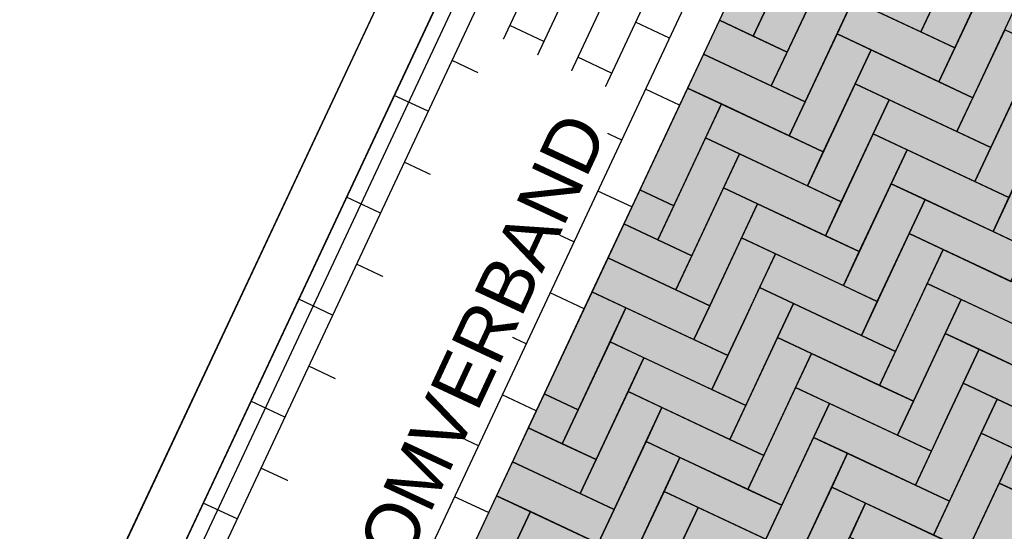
# Model space of a CAD drawing. Header units: metres. Extents: x 252743 to 254903, y 592696 to 593766.
# Tile 184 of 256: x 254465.881 to 254467.719, y 593462.48 to 593463.434. Entities that reach past the tile are written whole.
import ezdxf
from ezdxf import colors
from ezdxf.entities.mleader import LeaderData, LeaderLine
from ezdxf.math import Vec2, Vec3

# ---------------------------------------------------------------- set-up
doc = ezdxf.new("R2010")
doc.units = ezdxf.units.M
for name, color, linetype in [('B-WB-PROFIEL-TEKST 50', 8, 'Continuous'), ('N-WB-AANDUIDING PROFIEL', 4, 'Continuous'), ('N-WB-PROFIEL-ARC', 8, 'Continuous'), ('N-WB-PROFIEL-LIJN', 3, 'Continuous'), ('N-WB-PROFIEL-MAATVOERING', 7, 'Continuous'), ('N-WB-PROFIEL-TEKST 50', 7, 'Continuous')]:
    doc.layers.add(name, color=color, linetype=linetype)
doc.layers.add('N-WB-PROFIEL-HULP', color=6, linetype='Continuous', plot=False)
doc.styles.add('B_STANDAARD HOLLEMA', font='txt.shx', dxfattribs={"width": 0.8, "height": 1.8})
doc.styles.add('N_STANDARD 50', font='arial.ttf', dxfattribs={"height": 0.1})
doc.dimstyles.new('N_DIMENSION 50', dxfattribs={"dimtxt": 0.1, "dimasz": 0.1, "dimexe": 0.03125, "dimexo": 0.03125, "dimgap": 0.0625, "dimtad": 1, "dimzin": 3, "dimdsep": 46, "dimtxsty": 'N_STANDARD 50', "dimcen": 0, "dimazin": 3, "dimtfac": 1, "dimtix": 1, "dimtmove": 2, "dimatfit": 3, "dimfxl": 0.03125, "dimfxlon": 1, "dimtfill": 1, "dimtolj": 1, "dimtzin": 0, "dimarcsym": 0})
pattern_1 = [(64.86870962, (638453.279735, 180704.23473), (-0.0275030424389, 0.0348203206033), [0, -0.0396875])]

# ---------------------------------------------------------------- blocks, each defined once
blk = doc.blocks.new('*D123')
at = {"layer": 'Defpoints', "color": 0, "transparency": 16777216}
for p in [(254468.7912, 593463.994), (254466.681, 593459.4956), (254466.703, 593459.4852)]:
    blk.add_point(p, dxfattribs=at)
at = {"layer": 'N-WB-PROFIEL-MAATVOERING', "color": 0, "lineweight": -2, "transparency": 16777216}
for p, q in [((254468.8132, 593463.9836), (254468.8415, 593463.9704)), ((254468.7707, 593463.8931), (254466.7455, 593459.5758)), ((254466.703, 593459.4852), (254466.7313, 593459.472))]:
    blk.add_line(p, q, dxfattribs=at)
at = {"layer": 'N-WB-PROFIEL-MAATVOERING', "color": 0, "transparency": 16777216}
for points in [[(254468.7556, 593463.9002), (254468.7858, 593463.886), (254468.8132, 593463.9836)], [(254466.7304, 593459.5829), (254466.7605, 593459.5687), (254466.703, 593459.4852)]]:
    blk.add_solid(points, dxfattribs=at)
at = {"layer": 'N-WB-PROFIEL-MAATVOERING', "color": 0, "transparency": 16777216, "insert": (254467.6553, 593461.7827), "char_height": 0.1, "attachment_point": 5, "rotation": 64.8687, "style": 'N_STANDARD 50', "bg_fill": 3, "box_fill_scale": 1.1, "bg_fill_color": 256, "bg_fill_true_color": 13158600, "bg_fill_transparency": 0}
blk.add_mtext('\\A1;4.97', dxfattribs=at)

msp = doc.modelspace()

# ---------------------------------------------------------------- hatches: boundary and pattern name
at = {"layer": 'N-WB-PROFIEL-ARC'}
h = msp.add_hatch(dxfattribs=at)
h.set_pattern_fill('AR-B88', color=256, scale=0.0015, angle=154.8687)
h.set_pattern_definition([(154.86870962, (44577.52057, 71029.4347), (-0.12944670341, -0.27594671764), []), (244.86870962, (44577.52057, 71029.4347), (0.008526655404, -0.340670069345), [0.3048, -0.3048])])
edge = h.paths.add_edge_path()
edge.add_line((254464.2357, 593461.2898), (254466.0412, 593465.1562))
edge.add_line((254466.0412, 593465.1562), (254467.2019, 593464.619))
edge.add_line((254467.2019, 593464.619), (254467.7115, 593465.7055))
edge.add_line((254467.7115, 593465.7055), (254467.0233, 593466.024))
edge.add_arc((254467.1305, 593462.7731), 3.2527, 91.8888, 207.1293)
h = msp.add_hatch(dxfattribs=at)
h.set_pattern_fill('DOTS', color=1, scale=0.025, angle=64.8687, style=0)
h.set_pattern_definition(pattern_1)
h.paths.add_polyline_path([(254465.5816, 593460.0113), (254467.6924, 593464.5108), (254468.643, 593464.0649), (254466.5322, 593459.5654)])
h = msp.add_hatch(dxfattribs=at)
h.set_pattern_fill('DOTS', color=1, scale=0.025, angle=64.8687, style=0)
h.set_pattern_definition(pattern_1)
edge = h.paths.add_edge_path()
edge.add_line((254466.494, 593459.5833), (254465.5816, 593460.0113))
edge.add_line((254465.5816, 593460.0113), (254467.6924, 593464.5108))
edge.add_line((254467.6924, 593464.5108), (254468.643, 593464.0649))
edge.add_line((254468.643, 593464.0649), (254466.5368, 593459.575))

# ---------------------------------------------------------------- linework, layer by layer
at = {"layer": 'N-WB-AANDUIDING PROFIEL', "lineweight": -3}
msp.add_circle((254467.1305, 593462.7731), 3.2527, dxfattribs=at)
msp.add_circle((254467.1305, 593462.7731), 3.2527, dxfattribs=at)
at = {"layer": 'N-WB-PROFIEL-ARC'}
for p, q in [((254467, 593464.0238), (254465.7514, 593461.3621)), ((254467, 593464.0238), (254465.7514, 593461.3621)), ((254467.0633, 593463.994), (254465.8147, 593461.3323)), ((254467.0633, 593463.994), (254465.8147, 593461.3323)), ((254467.1267, 593463.9643), (254465.8781, 593461.3026)), ((254467.1267, 593463.9643), (254465.8781, 593461.3026)), ((254467.1901, 593463.9346), (254465.9415, 593461.2729)), ((254467.1901, 593463.9346), (254465.9415, 593461.2729)), ((254467.2535, 593463.9048), (254466.0049, 593461.2431)), ((254467.2535, 593463.9048), (254466.0049, 593461.2431)), ((254467.3168, 593463.8751), (254466.0682, 593461.2134)), ((254467.3168, 593463.8751), (254466.0682, 593461.2134)), ((254467.0939, 593463.3998), (254467.0305, 593463.4295)), ((254467.0939, 593463.3998), (254467.0305, 593463.4295)), ((254466.8591, 593463.3939), (254466.7958, 593463.4237)), ((254466.8591, 593463.3939), (254466.7958, 593463.4237)), ((254466.7512, 593463.3286), (254466.6878, 593463.3583)), ((254466.7512, 593463.3286), (254466.6878, 593463.3583)), ((254466.9859, 593463.3345), (254466.9225, 593463.3642)), ((254466.9859, 593463.3345), (254466.9225, 593463.3642)), ((254466.8779, 593463.2691), (254466.8146, 593463.2989)), ((254466.8779, 593463.2691), (254466.8146, 593463.2989)), ((254467.1126, 593463.275), (254467.0493, 593463.3047)), ((254467.1126, 593463.275), (254467.0493, 593463.3047)), ((254466.6432, 593463.2633), (254466.5798, 593463.293)), ((254466.6432, 593463.2633), (254466.5798, 593463.293)), ((254466.77, 593463.2038), (254466.7066, 593463.2335)), ((254466.77, 593463.2038), (254466.7066, 593463.2335)), ((254467.0047, 593463.2097), (254466.9413, 593463.2394)), ((254467.0047, 593463.2097), (254466.9413, 593463.2394)), ((254466.662, 593463.1385), (254466.5986, 593463.1682)), ((254466.662, 593463.1385), (254466.5986, 593463.1682)), ((254466.8967, 593463.1444), (254466.8333, 593463.1741)), ((254466.8967, 593463.1444), (254466.8333, 593463.1741)), ((254467.0235, 593463.0849), (254466.9601, 593463.1146)), ((254467.0235, 593463.0849), (254466.9601, 593463.1146)), ((254466.554, 593463.0731), (254466.4907, 593463.1029)), ((254466.554, 593463.0731), (254466.4907, 593463.1029)), ((254466.7887, 593463.079), (254466.7254, 593463.1088)), ((254466.7887, 593463.079), (254466.7254, 593463.1088)), ((254466.6808, 593463.0137), (254466.6174, 593463.0434)), ((254466.6808, 593463.0137), (254466.6174, 593463.0434)), ((254466.9155, 593463.0196), (254466.8521, 593463.0493)), ((254466.9155, 593463.0196), (254466.8521, 593463.0493)), ((254466.5728, 593462.9484), (254466.5094, 593462.9781)), ((254466.5728, 593462.9484), (254466.5094, 593462.9781)), ((254466.8075, 593462.9542), (254466.7442, 593462.984)), ((254466.8075, 593462.9542), (254466.7442, 593462.984)), ((254466.4648, 593462.883), (254466.4015, 593462.9128)), ((254466.4648, 593462.883), (254466.4015, 593462.9128)), ((254466.6996, 593462.8889), (254466.6362, 593462.9186)), ((254466.6996, 593462.8889), (254466.6362, 593462.9186)), ((254466.9343, 593462.8948), (254466.8709, 593462.9245)), ((254466.9343, 593462.8948), (254466.8709, 593462.9245)), ((254466.8263, 593462.8294), (254466.7629, 593462.8592)), ((254466.8263, 593462.8294), (254466.7629, 593462.8592)), ((254466.5916, 593462.8236), (254466.5282, 593462.8533)), ((254466.5916, 593462.8236), (254466.5282, 593462.8533)), ((254466.4836, 593462.7582), (254466.4203, 593462.788)), ((254466.4836, 593462.7582), (254466.4203, 593462.788)), ((254466.7183, 593462.7641), (254466.655, 593462.7938)), ((254466.7183, 593462.7641), (254466.655, 593462.7938)), ((254466.6104, 593462.6988), (254466.547, 593462.7285)), ((254466.6104, 593462.6988), (254466.547, 593462.7285)), ((254466.8451, 593462.7047), (254466.7817, 593462.7344)), ((254466.8451, 593462.7047), (254466.7817, 593462.7344)), ((254466.3757, 593462.6929), (254466.3123, 593462.7226)), ((254466.3757, 593462.6929), (254466.3123, 593462.7226)), ((254466.5024, 593462.6335), (254466.439, 593462.6632)), ((254466.5024, 593462.6335), (254466.439, 593462.6632)), ((254466.7371, 593462.6393), (254466.6737, 593462.6691)), ((254466.7371, 593462.6393), (254466.6737, 593462.6691)), ((254466.6292, 593462.574), (254466.5658, 593462.6037)), ((254466.6292, 593462.574), (254466.5658, 593462.6037)), ((254466.3944, 593462.5681), (254466.3311, 593462.5978)), ((254466.3944, 593462.5681), (254466.3311, 593462.5978)), ((254466.7559, 593462.5145), (254466.6925, 593462.5443)), ((254466.7559, 593462.5145), (254466.6925, 593462.5443)), ((254466.2865, 593462.5028), (254466.2231, 593462.5325)), ((254466.2865, 593462.5028), (254466.2231, 593462.5325)), ((254466.5212, 593462.5087), (254466.4578, 593462.5384)), ((254466.5212, 593462.5087), (254466.4578, 593462.5384))]:
    msp.add_line(p, q, dxfattribs=at)
msp.add_lwpolyline([(254465.0519, 593460.2712), (254467.0687, 593464.5705), (254466.0897, 593465.0236), (254464.2947, 593461.1799)], dxfattribs=at)
at = {"layer": 'N-WB-PROFIEL-ARC', "flags": 128}
for points in [[(254467.3395, 593463.5938), (254467.2503, 593463.4037), (254467.3137, 593463.374), (254467.4029, 593463.5641)], [(254467.3395, 593463.5938), (254467.2503, 593463.4037), (254467.3137, 593463.374), (254467.4029, 593463.5641)], [(254467.6525, 593463.6017), (254467.5633, 593463.4116), (254467.6267, 593463.3818), (254467.7158, 593463.572)], [(254467.593, 593463.4749), (254467.4029, 593463.5641), (254467.3732, 593463.5007), (254467.5633, 593463.4116)], [(254467.593, 593463.4749), (254467.4029, 593463.5641), (254467.3732, 593463.5007), (254467.5633, 593463.4116)], [(254467.3732, 593463.5007), (254467.284, 593463.3106), (254467.3474, 593463.2809), (254467.4365, 593463.471)], [(254467.3732, 593463.5007), (254467.284, 593463.3106), (254467.3474, 593463.2809), (254467.4365, 593463.471)], [(254467.6861, 593463.5086), (254467.5969, 593463.3185), (254467.6603, 593463.2887), (254467.7495, 593463.4788)], [(254467.2801, 593463.4671), (254467.2167, 593463.4968), (254467.187, 593463.4335), (254467.2503, 593463.4037)], [(254467.2801, 593463.4671), (254467.2167, 593463.4968), (254467.187, 593463.4335), (254467.2503, 593463.4037)], [(254467.6267, 593463.3818), (254467.4365, 593463.471), (254467.4068, 593463.4076), (254467.5969, 593463.3185)], [(254467.3137, 593463.374), (254467.187, 593463.4335), (254467.1572, 593463.3701), (254467.284, 593463.3106)], [(254467.3137, 593463.374), (254467.187, 593463.4335), (254467.1572, 593463.3701), (254467.284, 593463.3106)], [(254467.4068, 593463.4076), (254467.3176, 593463.2175), (254467.381, 593463.1878), (254467.4702, 593463.3779)], [(254467.4068, 593463.4076), (254467.3176, 593463.2175), (254467.381, 593463.1878), (254467.4702, 593463.3779)], [(254467.7198, 593463.4155), (254467.6306, 593463.2254), (254467.694, 593463.1956), (254467.7831, 593463.3857)], [(254467.6603, 593463.2887), (254467.4702, 593463.3779), (254467.4405, 593463.3145), (254467.6306, 593463.2254)], [(254467.6603, 593463.2887), (254467.4702, 593463.3779), (254467.4405, 593463.3145), (254467.6306, 593463.2254)], [(254467.3474, 593463.2809), (254467.1572, 593463.3701), (254467.1275, 593463.3067), (254467.3176, 593463.2175)], [(254467.3474, 593463.2809), (254467.1572, 593463.3701), (254467.1275, 593463.3067), (254467.3176, 593463.2175)], [(254467.7534, 593463.3224), (254467.6642, 593463.1323), (254467.7276, 593463.1025), (254467.8168, 593463.2926)], [(254467.1275, 593463.3067), (254467.0383, 593463.1166), (254467.1017, 593463.0869), (254467.1909, 593463.277)], [(254467.1275, 593463.3067), (254467.0383, 593463.1166), (254467.1017, 593463.0869), (254467.1909, 593463.277)], [(254467.4405, 593463.3145), (254467.3513, 593463.1244), (254467.4146, 593463.0947), (254467.5038, 593463.2848)], [(254467.4405, 593463.3145), (254467.3513, 593463.1244), (254467.4146, 593463.0947), (254467.5038, 593463.2848)], [(254467.694, 593463.1956), (254467.5038, 593463.2848), (254467.4741, 593463.2214), (254467.6642, 593463.1323)], [(254467.694, 593463.1956), (254467.5038, 593463.2848), (254467.4741, 593463.2214), (254467.6642, 593463.1323)], [(254467.381, 593463.1878), (254467.1909, 593463.277), (254467.1612, 593463.2136), (254467.3513, 593463.1244)], [(254467.381, 593463.1878), (254467.1909, 593463.277), (254467.1612, 593463.2136), (254467.3513, 593463.1244)], [(254467.7871, 593463.2293), (254467.6979, 593463.0391), (254467.7612, 593463.0094), (254467.8504, 593463.1995)], [(254467.1612, 593463.2136), (254467.072, 593463.0235), (254467.1353, 593462.9938), (254467.2245, 593463.1839)], [(254467.1612, 593463.2136), (254467.072, 593463.0235), (254467.1353, 593462.9938), (254467.2245, 593463.1839)], [(254467.4741, 593463.2214), (254467.3849, 593463.0313), (254467.4483, 593463.0016), (254467.5375, 593463.1917)], [(254467.4741, 593463.2214), (254467.3849, 593463.0313), (254467.4483, 593463.0016), (254467.5375, 593463.1917)], [(254467.7276, 593463.1025), (254467.5375, 593463.1917), (254467.5077, 593463.1283), (254467.6979, 593463.0391)], [(254467.7276, 593463.1025), (254467.5375, 593463.1917), (254467.5077, 593463.1283), (254467.6979, 593463.0391)], [(254467.4146, 593463.0947), (254467.2245, 593463.1839), (254467.1948, 593463.1205), (254467.3849, 593463.0313)], [(254467.4146, 593463.0947), (254467.2245, 593463.1839), (254467.1948, 593463.1205), (254467.3849, 593463.0313)], [(254467.1017, 593463.0869), (254467.0383, 593463.1166), (254467.0086, 593463.0532), (254467.072, 593463.0235)], [(254467.1017, 593463.0869), (254467.0383, 593463.1166), (254467.0086, 593463.0532), (254467.072, 593463.0235)], [(254467.1948, 593463.1205), (254467.1056, 593462.9304), (254467.169, 593462.9007), (254467.2582, 593463.0908)], [(254467.1948, 593463.1205), (254467.1056, 593462.9304), (254467.169, 593462.9007), (254467.2582, 593463.0908)], [(254467.5077, 593463.1283), (254467.4186, 593462.9382), (254467.4819, 593462.9085), (254467.5711, 593463.0986)], [(254467.5077, 593463.1283), (254467.4186, 593462.9382), (254467.4819, 593462.9085), (254467.5711, 593463.0986)], [(254467.7612, 593463.0094), (254467.5711, 593463.0986), (254467.5414, 593463.0352), (254467.7315, 593462.946)], [(254467.7612, 593463.0094), (254467.5711, 593463.0986), (254467.5414, 593463.0352), (254467.7315, 593462.946)], [(254467.4483, 593463.0016), (254467.2582, 593463.0908), (254467.2284, 593463.0274), (254467.4186, 593462.9382)], [(254467.1353, 593462.9938), (254467.0086, 593463.0532), (254466.9789, 593462.9898), (254467.1056, 593462.9304)], [(254467.1353, 593462.9938), (254467.0086, 593463.0532), (254466.9789, 593462.9898), (254467.1056, 593462.9304)], [(254467.5414, 593463.0352), (254467.4522, 593462.8451), (254467.5156, 593462.8154), (254467.6048, 593463.0055)], [(254467.5414, 593463.0352), (254467.4522, 593462.8451), (254467.5156, 593462.8154), (254467.6048, 593463.0055)], [(254467.7949, 593462.9163), (254467.6048, 593463.0055), (254467.575, 593462.9421), (254467.7652, 593462.8529)], [(254467.7949, 593462.9163), (254467.6048, 593463.0055), (254467.575, 593462.9421), (254467.7652, 593462.8529)], [(254467.169, 593462.9007), (254466.9789, 593462.9898), (254466.9491, 593462.9265), (254467.1393, 593462.8373)], [(254467.169, 593462.9007), (254466.9789, 593462.9898), (254466.9491, 593462.9265), (254467.1393, 593462.8373)], [(254467.4819, 593462.9085), (254467.2918, 593462.9977), (254467.2621, 593462.9343), (254467.4522, 593462.8451)], [(254467.575, 593462.9421), (254467.4859, 593462.752), (254467.5492, 593462.7223), (254467.6384, 593462.9124)], [(254467.575, 593462.9421), (254467.4859, 593462.752), (254467.5492, 593462.7223), (254467.6384, 593462.9124)], [(254466.9491, 593462.9265), (254466.86, 593462.7363), (254466.9233, 593462.7066), (254467.0125, 593462.8967)], [(254466.9491, 593462.9265), (254466.86, 593462.7363), (254466.9233, 593462.7066), (254467.0125, 593462.8967)], [(254467.8285, 593462.8232), (254467.6384, 593462.9124), (254467.6087, 593462.849), (254467.7988, 593462.7598)], [(254467.8285, 593462.8232), (254467.6384, 593462.9124), (254467.6087, 593462.849), (254467.7988, 593462.7598)], [(254467.2026, 593462.8076), (254467.0125, 593462.8967), (254466.9828, 593462.8334), (254467.1729, 593462.7442)], [(254467.2026, 593462.8076), (254467.0125, 593462.8967), (254466.9828, 593462.8334), (254467.1729, 593462.7442)], [(254467.5156, 593462.8154), (254467.3255, 593462.9046), (254467.2957, 593462.8412), (254467.4859, 593462.752)], [(254467.2957, 593462.8412), (254467.2065, 593462.6511), (254467.2699, 593462.6213), (254467.3591, 593462.8115)], [(254466.9828, 593462.8334), (254466.8936, 593462.6432), (254466.957, 593462.6135), (254467.0462, 593462.8036)], [(254466.9828, 593462.8334), (254466.8936, 593462.6432), (254466.957, 593462.6135), (254467.0462, 593462.8036)], [(254467.8622, 593462.7301), (254467.6721, 593462.8193), (254467.6423, 593462.7559), (254467.8325, 593462.6667)], [(254467.8622, 593462.7301), (254467.6721, 593462.8193), (254467.6423, 593462.7559), (254467.8325, 593462.6667)], [(254467.2363, 593462.7144), (254467.0462, 593462.8036), (254467.0164, 593462.7403), (254467.2065, 593462.6511)], [(254467.2363, 593462.7144), (254467.0462, 593462.8036), (254467.0164, 593462.7403), (254467.2065, 593462.6511)], [(254467.5492, 593462.7223), (254467.3591, 593462.8115), (254467.3294, 593462.7481), (254467.5195, 593462.6589)], [(254467.5492, 593462.7223), (254467.3591, 593462.8115), (254467.3294, 593462.7481), (254467.5195, 593462.6589)], [(254467.3294, 593462.7481), (254467.2402, 593462.558), (254467.3036, 593462.5282), (254467.3928, 593462.7184)], [(254467.3294, 593462.7481), (254467.2402, 593462.558), (254467.3036, 593462.5282), (254467.3928, 593462.7184)], [(254466.9233, 593462.7066), (254466.86, 593462.7363), (254466.8302, 593462.673), (254466.8936, 593462.6432)], [(254466.9233, 593462.7066), (254466.86, 593462.7363), (254466.8302, 593462.673), (254466.8936, 593462.6432)], [(254467.0164, 593462.7403), (254466.9272, 593462.5501), (254466.9906, 593462.5204), (254467.0798, 593462.7105)], [(254467.0164, 593462.7403), (254466.9272, 593462.5501), (254466.9906, 593462.5204), (254467.0798, 593462.7105)], [(254467.2699, 593462.6213), (254467.0798, 593462.7105), (254467.0501, 593462.6472), (254467.2402, 593462.558)], [(254467.2699, 593462.6213), (254467.0798, 593462.7105), (254467.0501, 593462.6472), (254467.2402, 593462.558)], [(254467.5829, 593462.6292), (254467.3928, 593462.7184), (254467.363, 593462.655), (254467.5531, 593462.5658)], [(254467.8958, 593462.637), (254467.7057, 593462.7262), (254467.676, 593462.6628), (254467.8661, 593462.5736)], [(254467.8958, 593462.637), (254467.7057, 593462.7262), (254467.676, 593462.6628), (254467.8661, 593462.5736)], [(254466.957, 593462.6135), (254466.8302, 593462.673), (254466.8005, 593462.6096), (254466.9272, 593462.5501)], [(254466.957, 593462.6135), (254466.8302, 593462.673), (254466.8005, 593462.6096), (254466.9272, 593462.5501)], [(254467.363, 593462.655), (254467.2738, 593462.4649), (254467.3372, 593462.4351), (254467.4264, 593462.6253)], [(254467.676, 593462.6628), (254467.5868, 593462.4727), (254467.6502, 593462.443), (254467.7393, 593462.6331)], [(254467.676, 593462.6628), (254467.5868, 593462.4727), (254467.6502, 593462.443), (254467.7393, 593462.6331)], [(254467.0501, 593462.6472), (254466.9609, 593462.457), (254467.0243, 593462.4273), (254467.1134, 593462.6174)], [(254467.0501, 593462.6472), (254466.9609, 593462.457), (254467.0243, 593462.4273), (254467.1134, 593462.6174)], [(254467.3036, 593462.5282), (254467.1134, 593462.6174), (254467.0837, 593462.5541), (254467.2738, 593462.4649)], [(254467.3036, 593462.5282), (254467.1134, 593462.6174), (254467.0837, 593462.5541), (254467.2738, 593462.4649)], [(254467.6165, 593462.5361), (254467.4264, 593462.6253), (254467.3967, 593462.5619), (254467.5868, 593462.4727)], [(254467.9295, 593462.5439), (254467.7393, 593462.6331), (254467.7096, 593462.5697), (254467.8997, 593462.4805)], [(254467.9295, 593462.5439), (254467.7393, 593462.6331), (254467.7096, 593462.5697), (254467.8997, 593462.4805)], [(254466.9906, 593462.5204), (254466.8005, 593462.6096), (254466.7708, 593462.5462), (254466.9609, 593462.457)], [(254466.9906, 593462.5204), (254466.8005, 593462.6096), (254466.7708, 593462.5462), (254466.9609, 593462.457)], [(254467.3967, 593462.5619), (254467.3075, 593462.3718), (254467.3709, 593462.342), (254467.46, 593462.5322)], [(254467.7096, 593462.5697), (254467.6204, 593462.3796), (254467.6838, 593462.3499), (254467.773, 593462.54)], [(254467.7096, 593462.5697), (254467.6204, 593462.3796), (254467.6838, 593462.3499), (254467.773, 593462.54)], [(254466.7708, 593462.5462), (254466.6816, 593462.3561), (254466.745, 593462.3264), (254466.8341, 593462.5165)], [(254466.7708, 593462.5462), (254466.6816, 593462.3561), (254466.745, 593462.3264), (254466.8341, 593462.5165)], [(254467.0837, 593462.5541), (254466.9945, 593462.3639), (254467.0579, 593462.3342), (254467.1471, 593462.5243)], [(254467.0837, 593462.5541), (254466.9945, 593462.3639), (254467.0579, 593462.3342), (254467.1471, 593462.5243)], [(254467.6502, 593462.443), (254467.46, 593462.5322), (254467.4303, 593462.4688), (254467.6204, 593462.3796)], [(254467.6502, 593462.443), (254467.46, 593462.5322), (254467.4303, 593462.4688), (254467.6204, 593462.3796)], [(254467.0243, 593462.4273), (254466.8341, 593462.5165), (254466.8044, 593462.4531), (254466.9945, 593462.3639)], [(254467.0243, 593462.4273), (254466.8341, 593462.5165), (254466.8044, 593462.4531), (254466.9945, 593462.3639)], [(254467.3372, 593462.4351), (254467.1471, 593462.5243), (254467.1174, 593462.461), (254467.3075, 593462.3718)], [(254467.3372, 593462.4351), (254467.1471, 593462.5243), (254467.1174, 593462.461), (254467.3075, 593462.3718)]]:
    msp.add_lwpolyline(points, close=True, dxfattribs=at)
for points in [[(254467.2324, 593462.8709), (254467.2918, 593462.9977), (254467.2284, 593463.0274), (254467.169, 593462.9007)], [(254467.169, 593462.9007), (254466.9789, 593462.9898), (254466.9599, 593462.9493)], [(254467.169, 593462.9007), (254466.9789, 593462.9898), (254466.9599, 593462.9493)], [(254467.2957, 593462.8412), (254467.3255, 593462.9046), (254467.2621, 593462.9343), (254467.2324, 593462.8709)], [(254467.2957, 593462.8412), (254467.3255, 593462.9046), (254467.2621, 593462.9343), (254467.2324, 593462.8709)], [(254467.169, 593462.9007), (254467.169, 593462.9007), (254467.1393, 593462.8373), (254467.2026, 593462.8076), (254467.2324, 593462.8709)], [(254467.169, 593462.9007), (254467.169, 593462.9007), (254467.1393, 593462.8373), (254467.2026, 593462.8076), (254467.2324, 593462.8709)], [(254467.2324, 593462.8709), (254467.1729, 593462.7442), (254467.2363, 593462.7144), (254467.2957, 593462.8412)], [(254467.2324, 593462.8709), (254467.1729, 593462.7442), (254467.2363, 593462.7144), (254467.2957, 593462.8412)], [(254467.3591, 593462.8115), (254467.2957, 593462.8412)], [(254467.3591, 593462.8115), (254467.2957, 593462.8412)], [(254467.6126, 593462.6926), (254467.6721, 593462.8193), (254467.6087, 593462.849), (254467.5492, 593462.7223)], [(254467.6126, 593462.6926), (254467.6721, 593462.8193), (254467.6087, 593462.849), (254467.5492, 593462.7223)], [(254467.5492, 593462.7223), (254467.3591, 593462.8115)], [(254467.5492, 593462.7223), (254467.3591, 593462.8115)], [(254467.676, 593462.6628), (254467.7057, 593462.7262), (254467.6423, 593462.7559), (254467.6126, 593462.6926)], [(254467.676, 593462.6628), (254467.7057, 593462.7262), (254467.6423, 593462.7559), (254467.6126, 593462.6926)], [(254467.5492, 593462.7223), (254467.5492, 593462.7223), (254467.5195, 593462.6589), (254467.5829, 593462.6292), (254467.6126, 593462.6926)], [(254467.5492, 593462.7223), (254467.5492, 593462.7223), (254467.5195, 593462.6589), (254467.5829, 593462.6292), (254467.6126, 593462.6926)], [(254467.6126, 593462.6926), (254467.5531, 593462.5658), (254467.6165, 593462.5361), (254467.676, 593462.6628)], [(254467.6126, 593462.6926), (254467.5531, 593462.5658), (254467.6165, 593462.5361), (254467.676, 593462.6628)], [(254467.7393, 593462.6331), (254467.676, 593462.6628)], [(254467.7393, 593462.6331), (254467.676, 593462.6628)]]:
    msp.add_lwpolyline(points, dxfattribs=at)
at = {"layer": 'N-WB-PROFIEL-HULP'}
for p, q in [((254467.8264, 593465.9504), (254465.1321, 593460.2067)), ((254467.8264, 593465.9504), (254465.1321, 593460.2067)), ((254465.8831, 593461.8077), (254467.8265, 593465.9504)), ((254465.9084, 593461.791), (254467.8564, 593465.9437)), ((254465.0519, 593460.2712), (254467.0688, 593464.5706)), ((254465.0519, 593460.2712), (254467.0688, 593464.5706))]:
    msp.add_line(p, q, dxfattribs=at)
msp.add_lwpolyline([(254464.2357, 593461.2898), (254466.0412, 593465.1562), (254467.2019, 593464.619), (254467.7115, 593465.7055), (254467.0233, 593466.024, 0.549984), (254464.2357, 593461.2898, -0.180769)], format="xyb", close=True, dxfattribs=at)
for points in [[(254467.8264, 593465.9504), (254465.1321, 593460.2067)], [(254467.8264, 593465.9504), (254465.1321, 593460.2067)], [(254465.1321, 593460.2067), (254467.4568, 593465.1625), (254469.2947, 593464.3004), (254468.0704, 593461.6906)], [(254466.494, 593459.5833), (254465.5816, 593460.0113), (254467.6924, 593464.5108), (254468.643, 593464.0649), (254466.5368, 593459.575)]]:
    msp.add_lwpolyline(points, dxfattribs=at)
at = {"layer": 'N-WB-PROFIEL-HULP', "flags": 128}
msp.add_lwpolyline([(254465.5816, 593460.0113), (254467.6924, 593464.5108), (254468.643, 593464.0649), (254468.643, 593464.0649), (254468.643, 593464.0649), (254468.643, 593464.0649), (254468.643, 593464.0649), (254466.5322, 593459.5654)], close=True, dxfattribs=at)
at = {"layer": 'N-WB-PROFIEL-HULP'}
msp.add_lwpolyline([(254465.5816, 593460.0113), (254467.6924, 593464.5108), (254468.643, 593464.0649), (254466.5322, 593459.5654)], close=True, dxfattribs=at)
at = {"layer": 'N-WB-PROFIEL-HULP', "flags": 128}
msp.add_lwpolyline([(254466.494, 593459.5833), (254465.5816, 593460.0113), (254467.6924, 593464.5108), (254468.643, 593464.0649), (254468.643, 593464.0649), (254468.643, 593464.0649), (254468.643, 593464.0649), (254468.643, 593464.0649), (254466.5368, 593459.575)], dxfattribs=at)
at = {"layer": 'N-WB-PROFIEL-LIJN'}
msp.add_line((254467.8264, 593465.9504), (254465.1321, 593460.2067), dxfattribs=at)
msp.add_line((254467.8264, 593465.9504), (254465.1321, 593460.2067), dxfattribs=at)
msp.add_lwpolyline([(254465.5816, 593460.0113), (254467.6924, 593464.5108), (254468.643, 593464.0649), (254466.5322, 593459.5654)], close=True, dxfattribs=at)
msp.add_lwpolyline([(254466.494, 593459.5833), (254465.5816, 593460.0113), (254467.6924, 593464.5108), (254468.643, 593464.0649), (254466.5368, 593459.575)], dxfattribs=at)

# ---------------------------------------------------------------- next in the draw order: texts
at = {"layer": 'N-WB-PROFIEL-TEKST 50', "lineweight": -3, "insert": (254465.4495, 593460.5757), "char_height": 0.1, "width": 3.121705, "attachment_point": 1, "rotation": 65, "style": 'N_STANDARD 50', "bg_fill": 3, "box_fill_scale": 1, "bg_fill_color": 256, "bg_fill_transparency": 0}
msp.add_mtext('STRAATBAKSTEEN  DF \\PROOD GENUANCEERD IN STROOMVERBAND{\\Fromand|c0; }', dxfattribs=at)

# ---------------------------------------------------------------- next in the draw order: dimensions: what is measured, and where the dimension line sits
at = {"layer": 'N-WB-PROFIEL-MAATVOERING'}
dim = msp.add_aligned_dim(p1=(254468.7912, 593463.994), p2=(254466.681, 593459.4956), distance=0.0243, dimstyle='N_DIMENSION 50', dxfattribs=at)
dim.commit()
dim.dimension.update_dxf_attribs({"geometry": '*D123', "text_midpoint": (254467.6553, 593461.7827)})

# ---------------------------------------------------------------- next in the draw order: leaders
at = {"layer": 'B-WB-PROFIEL-TEKST 50'}
ml = msp.add_multileader_mtext('Standard', dxfattribs=at)
ml.set_content('{\\W1;TROTTOIRKOLK }', color=256, style='B_STANDAARD HOLLEMA')
ml.set_leader_properties()
ml.build(insert=Vec2(0, 0))
ml.multileader.update_dxf_attribs({"text_left_attachment_type": 5, "text_right_attachment_type": 5, "dogleg_length": 1, "arrow_head_size": 0.1, "scale": 0.05})
ctx = ml.context
ctx.base_point, ctx.scale, ctx.char_height, ctx.arrow_head_size, ctx.landing_gap_size, ctx.plane_origin, ctx.plane_x_axis, ctx.plane_y_axis = Vec3(254467.8165, 593461.9552), 0.05, 0.1, 0.1, 0.1, Vec3(254468.0898, 593461.6141), Vec3(0.424694, 0.905337), Vec3(-0.905337, 0.424694)
ctx.left_attachment, ctx.right_attachment = 5, 5
notes = []
notes.append((ctx, [(0, (1, 1, 0), (254467.7953, 593461.9099), (0.424694, 0.905337), 0.05, [(0, [(254468.0898, 593461.6141)], 0, [])])]))
ctx.mtext.insert, ctx.mtext.text_direction, ctx.mtext.rotation, ctx.mtext.width, ctx.mtext.flow_direction = Vec3(254467.7503, 593462.0967), Vec3(0.424694, 0.905337), 1.132173, 0.675487, 5
ctx.mtext.has_bg_fill, ctx.mtext.bg_color, ctx.mtext.bg_scale_factor, ctx.mtext.bg_transparency, ctx.mtext.use_window_bg_color = 1, -1027028792, 1.5, 0, 1
for ctx, leaders in notes:
    for number, flags, end, landing, length, lines in leaders:
        leader = LeaderData()
        leader.index, (leader.has_last_leader_line, leader.has_dogleg_vector, leader.attachment_direction) = number, flags
        leader.last_leader_point, leader.dogleg_vector, leader.dogleg_length = Vec3(end), Vec3(landing), length
        for number, points, colour, breaks in lines:
            line = LeaderLine()
            line.index, line.vertices, line.color, line.breaks = number, Vec3.list(points), colors.encode_raw_color(colour), breaks
            leader.lines.append(line)
        ctx.leaders.append(leader)

doc.saveas('drawing.dxf')
